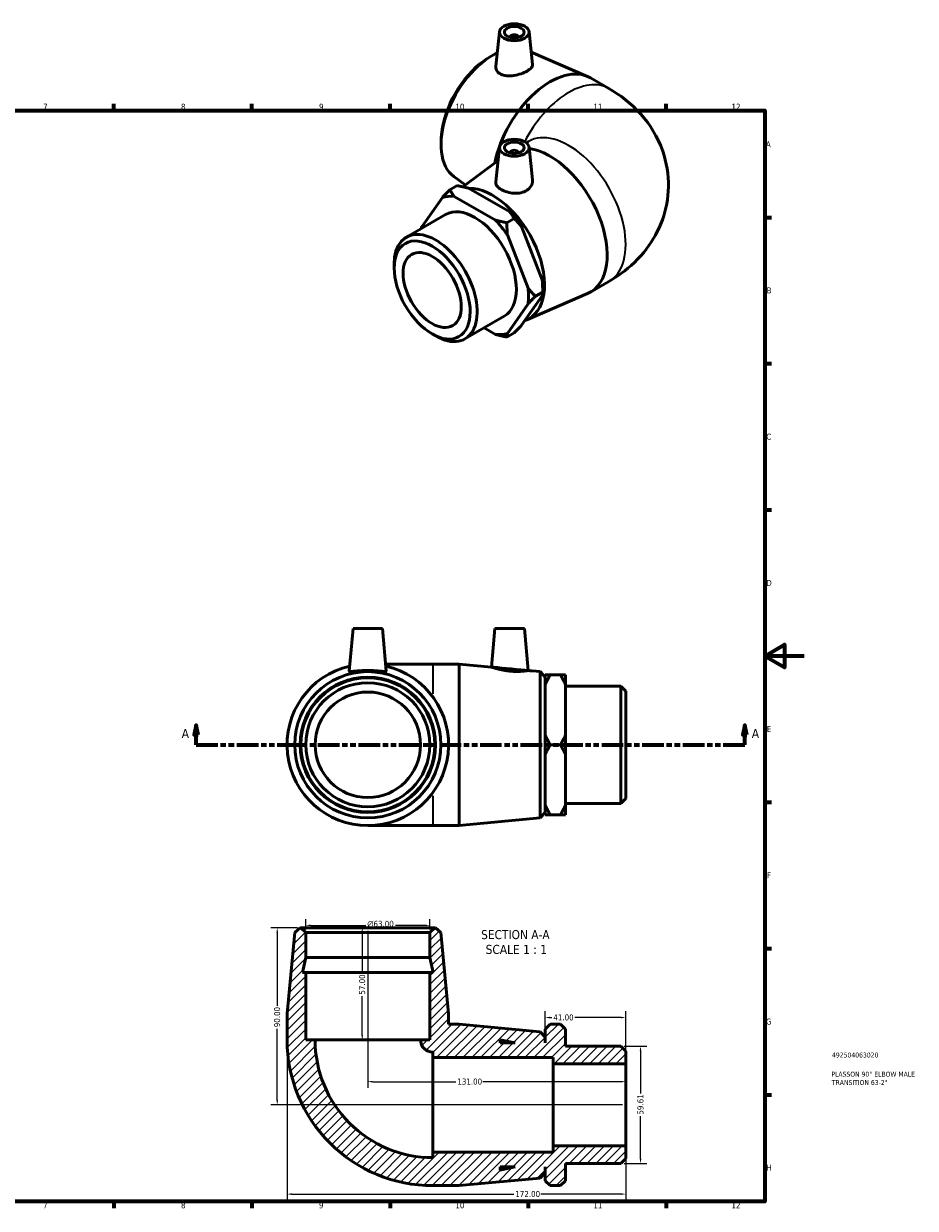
# Model space of a CAD drawing. Header units: millimetres. Extents: x -25 to 897, y -76 to 636.
# Tile 3 of 3: x 445 to 897, y 17 to 618. Entities that reach past the tile are written whole.
import ezdxf

# ---------------------------------------------------------------- set-up
doc = ezdxf.new("R2010")
doc.units = ezdxf.units.MM
doc.linetypes.add('DOUBLE_DASH_CHAIN', pattern=[1.2403, 0.6614, -0.0827, 0.1654, -0.0827, 0.1654, -0.0827])
for name, color, linetype, lineweight in [('Border (ANSI)', 7, 'Continuous', 70), ('Dimension (ANSI)', 7, 'Continuous', 25), ('Hatch (ANSI)', 7, 'Continuous', 18), ('Section Line (ANSI)', 7, 'DOUBLE_DASH_CHAIN', 70), ('Symbol (ANSI)', 7, 'Continuous', 25), ('Title (ISO)', 7, 'Continuous', 50), ('Visible (ANSI)', 7, 'Continuous', 50), ('Visible Narrow (ANSI)', 7, 'Continuous', 35)]:
    doc.layers.add(name, color=color, linetype=linetype, lineweight=lineweight)
doc.styles.add('Label Text (ANSI)', font='tahoma.ttf')
doc.styles.add('Note Text (ANSI)', font='tahoma.ttf')
doc.styles.add('Note Text (ISO)', font='tahoma.ttf')
doc.dimstyles.new('Default - mm (ANSI)', dxfattribs={"dimtxt": 3.04800009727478, "dimasz": 2.5, "dimexe": 3.175, "dimexo": 1.6002, "dimgap": 0.7999999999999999, "dimtad": 0, "dimtoh": 1, "dimrnd": 1e-08, "dimzin": 4, "dimdsep": 46, "dimtxsty": 'Note Text (ANSI)', "dimcen": 0.09, "dimdle": 10, "dimclrd": 256, "dimclre": 256, "dimclrt": 256, "dimadec": 1, "dimazin": 1, "dimtfac": 1, "dimtofl": 0, "dimtmove": 0, "dimatfit": 3, "dimfxl": 1, "dimtolj": 1, "dimtzin": 4, "dimlwd": -1, "dimlwe": -1, "dimarcsym": 0})

# ---------------------------------------------------------------- blocks, each defined once
blk = doc.blocks.new('Borders Default Border')
at = {"layer": 'Border (ANSI)'}
for p, q in [((490.5833435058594, 574.0000152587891), (490.5833435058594, 577.4480056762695)), ((560.6666564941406, 574.0000152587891), (560.6666564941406, 577.4480056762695)), ((630.7500076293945, 574.0000152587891), (630.7500076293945, 577.4480056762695)), ((700.8333587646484, 574.0000152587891), (700.8333587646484, 577.4480056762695)), ((770.9166717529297, 574.0000152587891), (770.9166717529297, 577.4480056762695)), ((820.9999847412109, 519.7499847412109), (824.4480133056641, 519.7499847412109)), ((820.9999847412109, 445.4999923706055), (824.4480133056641, 445.4999923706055)), ((820.9999847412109, 371.25), (824.4480133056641, 371.25)), ((820.9999847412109, 222.7499961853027), (824.4480133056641, 222.7499961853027)), ((820.9999847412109, 148.5000038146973), (824.4480133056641, 148.5000038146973)), ((820.9999847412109, 74.25000190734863), (824.4480133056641, 74.25000190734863)), ((490.5833435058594, 20), (490.5833435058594, 16.55200004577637)), ((560.6666564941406, 20), (560.6666564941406, 16.55200004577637)), ((630.7500076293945, 20), (630.7500076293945, 16.55200004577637)), ((700.8333587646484, 20), (700.8333587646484, 16.55200004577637)), ((770.9166717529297, 20), (770.9166717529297, 16.55200004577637))]:
    blk.add_line(p, q, dxfattribs=at)
at = {"layer": 'Border (ANSI)', "flags": 128}
for points in [[(20, 20), (20, 574.0000152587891), (820.9999847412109, 574.0000152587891), (820.9999847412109, 20), (20, 20)], [(840.9999847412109, 297.0000076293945), (820.9999847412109, 297.0000076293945), (830.9999847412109, 302.773494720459), (830.9999847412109, 291.2265014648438), (820.9999847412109, 297.0000076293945)]]:
    blk.add_lwpolyline(points, dxfattribs=at)
at = {"layer": 'Border (ANSI)', "color": 230, "true_color": 0xff0080, "char_height": 3.048000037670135, "attachment_point": 7, "style": 'Note Text (ANSI)'}
for s, insert in [('7', (454.5979985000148, 574.4)), ('8', (524.6301253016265, 574.3308395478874)), ('9', (594.7012666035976, 574.3407196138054)), ('10', (663.9604136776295, 574.3357795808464)), ('11', (734.0437470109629, 574.4)), ('12', (804.1270803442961, 574.4)), ('A', (821.6274943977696, 555.3509999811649)), ('B', (821.9937927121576, 481.1009999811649)), ('C', (821.7996391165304, 406.7966596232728)), ('D', (821.807306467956, 332.600999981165)), ('E', (822.0530731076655, 258.350999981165)), ('F', (822.1358186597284, 184.100999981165)), ('G', (821.6588481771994, 109.7917195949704)), ('H', (821.8134815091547, 35.600999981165)), ('7', (454.5979985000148, 16.55199996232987)), ('8', (524.6301253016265, 16.48283951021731)), ('9', (594.7012666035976, 16.49271957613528)), ('10', (663.9604136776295, 16.48777954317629)), ('11', (734.0437470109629, 16.55199996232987)), ('12', (804.1270803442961, 16.55199996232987))]:
    blk.add_mtext(s, dxfattribs=dict(at, insert=insert))
blk = doc.blocks.new('Title Blocks ISO')
at = {"layer": 'Title (ISO)', "color": 232, "true_color": 0xca0064, "style": 'Note Text (ISO)'}
for tag, p in [('PART_NUMBER_001', (34.15585882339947, 73.13494450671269)), ('DESCRIPTION_001', (33.83688029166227, 63.39776635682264)), ('DESCRIPTION_002', (34.09040614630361, 59.17905135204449))]:
    blk.add_attdef(tag, p, '', height=2.5, dxfattribs=at)
blk = doc.blocks.new('2dTransSection0')
at = {"layer": 'Section Line (ANSI)', "linetype": 'Continuous'}
for p, q in [((532.360841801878, 261.9273716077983), (531.3608418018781, 256.9273716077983)), ((532.360841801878, 256.9273716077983), (532.360841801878, 261.9273716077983)), ((533.360841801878, 256.9273716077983), (532.360841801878, 261.9273716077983)), ((810.9650598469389, 261.9273716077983), (809.9650598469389, 256.9273716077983)), ((810.9650598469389, 256.9273716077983), (810.9650598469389, 261.9273716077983)), ((811.9650598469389, 256.9273716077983), (810.9650598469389, 261.9273716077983)), ((531.3608418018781, 256.9273716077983), (533.360841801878, 256.9273716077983)), ((532.360841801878, 251.9273716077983), (532.360841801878, 256.9273716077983)), ((809.9650598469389, 256.9273716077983), (811.9650598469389, 256.9273716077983)), ((810.9650598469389, 251.9273716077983), (810.9650598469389, 256.9273716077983)), ((532.360841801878, 251.9273716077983), (543.345743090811, 251.9273716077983)), ((799.980158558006, 251.9273716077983), (810.9650598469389, 251.9273716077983))]:
    blk.add_line(p, q, dxfattribs=at)
at = {"layer": 'Section Line (ANSI)', "linetype": 'DOUBLE_DASH_CHAIN', "ltscale": 16.59767913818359}
blk.add_line((532.360841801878, 251.9273716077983), (810.9650598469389, 251.9273716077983), dxfattribs=at)
at = {"layer": 'Section Line (ANSI)', "linetype": 'Continuous', "flags": 128}
for points in [[(533.3608380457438, 256.9273715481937), (532.3608437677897, 261.9273716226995), (531.3608399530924, 256.9273715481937), (533.3608380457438, 256.9273715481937)], [(811.9650593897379, 256.9273715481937), (810.9650555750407, 261.9273716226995), (809.9650612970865, 256.9273715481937), (811.9650593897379, 256.9273715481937)]]:
    blk.add_lwpolyline(points, dxfattribs=at)
at = {"layer": 'Section Line (ANSI)'}
for points in [[(533.3608380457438, 256.9273715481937), (532.3608437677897, 261.9273716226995), (531.3608399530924, 256.9273715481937), (533.3608380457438, 256.9273715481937)], [(811.9650593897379, 256.9273715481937), (810.9650555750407, 261.9273716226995), (809.9650612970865, 256.9273715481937), (811.9650593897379, 256.9273715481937)]]:
    blk.add_solid(points, dxfattribs=at)
at = {"layer": 'Section Line (ANSI)', "char_height": 4.571999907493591, "attachment_point": 7, "style": 'Label Text (ANSI)'}
for insert in [(525.0005859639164, 255.4273716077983), (814.4357989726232, 255.4273716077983)]:
    blk.add_mtext('A', dxfattribs=dict(at, insert=insert))
blk = doc.blocks.new('*D7')
at = {"layer": 'Defpoints', "color": 0, "transparency": 16777216}
for p in [(587.9803086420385, 160.2422833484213), (587.9803086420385, 156.5372987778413), (650.9803086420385, 156.53729877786)]:
    blk.add_point(p, dxfattribs=at)
at = {"layer": 'Dimension (ANSI)', "transparency": 16777216}
for p, q in [((587.9803086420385, 158.1374987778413), (587.9803086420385, 163.4172833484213)), ((650.9803086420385, 158.13749877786), (650.9803086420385, 163.4172833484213)), ((590.4803086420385, 160.2422833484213), (618.4027195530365, 160.2422833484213)), ((648.4803086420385, 160.2422833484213), (633.5485202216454, 160.2422833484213))]:
    blk.add_line(p, q, dxfattribs=at)
for points in [[(590.4803086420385, 160.6589500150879), (590.4803086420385, 159.8256166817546), (587.9803086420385, 160.2422833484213)], [(648.4803086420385, 160.6589500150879), (648.4803086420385, 159.8256166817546), (650.9803086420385, 160.2422833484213)]]:
    blk.add_solid(points, dxfattribs=at)
at = {"layer": 'Dimension (ANSI)', "color": 230, "true_color": 0xff0080, "transparency": 16777216, "insert": (619.2027195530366, 162.5352924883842), "char_height": 3.04800009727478, "attachment_point": 1, "style": 'Note Text (ANSI)'}
blk.add_mtext('\\A1;\\fAIGDT|b0|i0;\\H3.0480;\\ln\\fTahoma|b0|i0;\\H3.0480;63.00', dxfattribs=at)
blk = doc.blocks.new('*D8')
at = {"layer": 'Defpoints', "color": 0, "transparency": 16777216}
for p in [(585.4603086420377, 159.0572987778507), (573.4803086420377, 69.0572987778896), (750.4803086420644, 69.05729877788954)]:
    blk.add_point(p, dxfattribs=at)
at = {"layer": 'Dimension (ANSI)', "transparency": 16777216}
for p, q in [((583.8601086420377, 159.0572987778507), (570.3053086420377, 159.0572987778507)), ((573.4803086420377, 156.5572987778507), (573.4803086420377, 119.4154641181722)), ((573.4803086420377, 71.5572987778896), (573.4803086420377, 107.699133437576)), ((748.8801086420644, 69.05729877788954), (570.3053086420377, 69.0572987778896))]:
    blk.add_line(p, q, dxfattribs=at)
for points in [[(573.0636419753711, 156.5572987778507), (573.8969753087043, 156.5572987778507), (573.4803086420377, 159.0572987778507)], [(573.0636419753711, 71.5572987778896), (573.8969753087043, 71.5572987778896), (573.4803086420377, 69.0572987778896)]]:
    blk.add_solid(points, dxfattribs=at)
at = {"layer": 'Dimension (ANSI)', "color": 230, "true_color": 0xff0080, "transparency": 16777216, "insert": (571.8938747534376, 108.4991334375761), "char_height": 3.04800009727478, "attachment_point": 1, "rotation": 90, "style": 'Note Text (ANSI)'}
blk.add_mtext('\\A1;90.00', dxfattribs=at)
blk = doc.blocks.new('*D9')
at = {"layer": 'Defpoints', "color": 0, "transparency": 16777216}
for p in [(578.4803086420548, 102.0572987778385), (750.4803086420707, 48.19239877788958), (750.4803086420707, 23.76341773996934)]:
    blk.add_point(p, dxfattribs=at)
at = {"layer": 'Dimension (ANSI)', "transparency": 16777216}
for p, q in [((578.4803086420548, 100.4570987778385), (578.4803086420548, 20.58841773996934)), ((750.4803086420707, 46.59219877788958), (750.4803086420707, 20.58841773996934)), ((580.9803086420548, 23.76341773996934), (693.5746511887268, 23.76341773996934)), ((747.9803086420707, 23.76341773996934), (707.2540658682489, 23.76341773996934))]:
    blk.add_line(p, q, dxfattribs=at)
for points in [[(580.9803086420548, 24.18008440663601), (580.9803086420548, 23.34675107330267), (578.4803086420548, 23.76341773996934)], [(747.9803086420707, 24.18008440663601), (747.9803086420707, 23.34675107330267), (750.4803086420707, 23.76341773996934)]]:
    blk.add_solid(points, dxfattribs=at)
at = {"layer": 'Dimension (ANSI)', "color": 230, "true_color": 0xff0080, "transparency": 16777216, "insert": (694.3746511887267, 25.3508751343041), "char_height": 3.04800009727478, "attachment_point": 1, "style": 'Note Text (ANSI)'}
blk.add_mtext('\\A1;172.00', dxfattribs=at)
blk = doc.blocks.new('*D10')
at = {"layer": 'Defpoints', "color": 0, "transparency": 16777216}
for p in [(747.9603086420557, 98.86429877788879), (747.9603086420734, 39.25029877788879), (757.9603086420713, 39.25029877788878)]:
    blk.add_point(p, dxfattribs=at)
at = {"layer": 'Dimension (ANSI)', "transparency": 16777216}
for p, q in [((749.5605086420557, 98.86429877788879), (761.1353086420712, 98.86429877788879)), ((757.9603086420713, 96.36429877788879), (757.9603086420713, 74.77217331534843)), ((757.9603086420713, 41.75029877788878), (757.9603086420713, 63.34242424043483)), ((749.5605086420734, 39.25029877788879), (761.1353086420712, 39.25029877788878))]:
    blk.add_line(p, q, dxfattribs=at)
for points in [[(757.5436419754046, 96.36429877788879), (758.3769753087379, 96.36429877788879), (757.9603086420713, 98.86429877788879)], [(757.5436419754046, 41.75029877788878), (758.3769753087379, 41.75029877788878), (757.9603086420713, 39.25029877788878)]]:
    blk.add_solid(points, dxfattribs=at)
at = {"layer": 'Dimension (ANSI)', "color": 230, "true_color": 0xff0080, "transparency": 16777216, "insert": (756.3738747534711, 64.14242424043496), "char_height": 3.04800009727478, "attachment_point": 1, "rotation": 90, "style": 'Note Text (ANSI)'}
blk.add_mtext('\\A1;59.61', dxfattribs=at)
blk = doc.blocks.new('*D11')
at = {"layer": 'Defpoints', "color": 0, "transparency": 16777216}
for p in [(619.4803086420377, 159.0572987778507), (616.6468496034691, 102.0572987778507), (619.4803086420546, 102.0572987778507)]:
    blk.add_point(p, dxfattribs=at)
at = {"layer": 'Dimension (ANSI)', "transparency": 16777216}
for p, q in [((616.6468496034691, 156.5572987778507), (616.6468496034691, 135.8571242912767)), ((616.6468496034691, 104.5572987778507), (616.6468496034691, 124.2574732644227))]:
    blk.add_line(p, q, dxfattribs=at)
for points in [[(616.2301829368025, 156.5572987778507), (617.0635162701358, 156.5572987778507), (616.6468496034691, 159.0572987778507)], [(616.2301829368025, 104.5572987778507), (617.0635162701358, 104.5572987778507), (616.6468496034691, 102.0572987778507)]]:
    blk.add_solid(points, dxfattribs=at)
at = {"layer": 'Dimension (ANSI)', "color": 230, "true_color": 0xff0080, "transparency": 16777216, "insert": (615.060415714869, 125.0574732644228), "char_height": 3.04800009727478, "attachment_point": 1, "rotation": 90, "style": 'Note Text (ANSI)'}
blk.add_mtext('\\A1;57.00', dxfattribs=at)
blk = doc.blocks.new('*D12')
at = {"layer": 'Defpoints', "color": 0, "transparency": 16777216}
for p in [(709.4803086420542, 113.4214629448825), (709.4803086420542, 103.4372987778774), (750.4803086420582, 89.92219877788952)]:
    blk.add_point(p, dxfattribs=at)
at = {"layer": 'Dimension (ANSI)', "transparency": 16777216}
for p, q in [((709.4803086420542, 105.0374987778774), (709.4803086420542, 116.5964629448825)), ((750.4803086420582, 91.52239877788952), (750.4803086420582, 116.5964629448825)), ((711.9803086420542, 113.4214629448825), (712.903772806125, 113.4214629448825)), ((747.9803086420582, 113.4214629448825), (724.6753727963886, 113.4214629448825))]:
    blk.add_line(p, q, dxfattribs=at)
for points in [[(711.9803086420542, 113.8381296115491), (711.9803086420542, 113.0047962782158), (709.4803086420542, 113.4214629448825)], [(747.9803086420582, 113.8381296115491), (747.9803086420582, 113.0047962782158), (750.4803086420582, 113.4214629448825)]]:
    blk.add_solid(points, dxfattribs=at)
at = {"layer": 'Dimension (ANSI)', "color": 230, "true_color": 0xff0080, "transparency": 16777216, "insert": (713.703772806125, 115.0078968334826), "char_height": 3.04800009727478, "attachment_point": 1, "style": 'Note Text (ANSI)'}
blk.add_mtext('\\A1;41.00', dxfattribs=at)
blk = doc.blocks.new('*D13')
at = {"layer": 'Defpoints', "color": 0, "transparency": 16777216}
for p in [(619.4803086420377, 159.0572987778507), (619.4803086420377, 80.8597970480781), (750.4803086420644, 69.05729877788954)]:
    blk.add_point(p, dxfattribs=at)
at = {"layer": 'Dimension (ANSI)', "transparency": 16777216}
for p, q in [((619.4803086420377, 157.4570987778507), (619.4803086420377, 77.6847970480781)), ((621.9803086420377, 80.8597970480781), (664.1406013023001, 80.8597970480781)), ((747.9803086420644, 80.8597970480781), (677.8200159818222, 80.8597970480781))]:
    blk.add_line(p, q, dxfattribs=at)
for points in [[(621.9803086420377, 81.27646371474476), (621.9803086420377, 80.44313038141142), (619.4803086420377, 80.8597970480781)], [(747.9803086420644, 81.27646371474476), (747.9803086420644, 80.44313038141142), (750.4803086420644, 80.8597970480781)]]:
    blk.add_solid(points, dxfattribs=at)
at = {"layer": 'Dimension (ANSI)', "color": 230, "true_color": 0xff0080, "transparency": 16777216, "insert": (664.9406013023, 82.44725444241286), "char_height": 3.04800009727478, "attachment_point": 1, "style": 'Note Text (ANSI)'}
blk.add_mtext('\\A1;131.00', dxfattribs=at)

msp = doc.modelspace()

# ---------------------------------------------------------------- hatches: boundary and pattern name
at = {"layer": 'Hatch (ANSI)'}
h = msp.add_hatch(dxfattribs=at)
h.set_pattern_fill('ANSI31', color=256, scale=25.4, style=0)
h.set_pattern_definition([(45, (0, 0), (-2.245064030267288, 2.245064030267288), [])])
edge = h.paths.add_edge_path()
edge.add_line((650.9803086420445, 136.25729877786), (650.9803086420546, 102.05729877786))
edge.add_line((650.9803086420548, 102.05729877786), (646.2553086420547, 102.0572987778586))
edge.add_ellipse((652.4803086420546, 102.0572987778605), major_axis=(-6.224999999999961, -1.837774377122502e-12), ratio=1, start_angle=0, end_angle=90.0000000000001)
edge.add_line((652.4803086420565, 95.8322987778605), (652.4803086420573, 93.0572987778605))
edge.add_line((652.4803086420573, 93.0572987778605), (713.5803086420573, 93.0572987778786))
edge.add_line((713.5803086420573, 93.05729877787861), (713.5803086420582, 89.9221987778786))
edge.add_line((713.5803086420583, 89.9221987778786), (750.4803086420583, 89.92219877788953))
edge.add_line((750.4803086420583, 89.92219877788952), (750.4803086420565, 96.34429877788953))
edge.add_line((750.4803086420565, 96.34429877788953), (747.9603086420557, 98.86429877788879))
edge.add_line((747.9603086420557, 98.86429877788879), (719.8303086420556, 98.86429877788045))
edge.add_line((719.8303086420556, 98.86429877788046), (719.830308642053, 107.5372987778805))
edge.add_line((719.8303086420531, 107.5372987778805), (717.3103086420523, 110.0572987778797))
edge.add_line((717.3103086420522, 110.0572987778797), (712.1003086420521, 110.0572987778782))
edge.add_line((712.1003086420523, 110.0572987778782), (709.5803086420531, 107.5372987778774))
edge.add_line((709.580308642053, 107.5372987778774), (709.580308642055, 100.5572987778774))
edge.add_line((709.5803086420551, 100.5572987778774), (709.4803086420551, 100.5572987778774))
edge.add_line((709.4803086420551, 100.5572987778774), (709.4803086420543, 103.4372987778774))
edge.add_line((709.4803086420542, 103.4372987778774), (706.9713437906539, 106.19287334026))
edge.add_line((706.9713437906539, 106.19287334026), (665.8136419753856, 110.0572987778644))
edge.add_line((665.8136419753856, 110.0572987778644), (660.4803086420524, 110.0572987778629))
edge.add_line((660.4803086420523, 110.0572987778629), (660.4803086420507, 115.3906321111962))
edge.add_line((660.4803086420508, 115.3906321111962), (656.6158832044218, 156.5483339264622))
edge.add_line((656.6158832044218, 156.5483339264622), (653.8603086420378, 159.0572987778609))
edge.add_line((653.8603086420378, 159.0572987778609), (653.5003086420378, 159.0572987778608))
edge.add_line((653.5003086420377, 159.0572987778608), (650.9803086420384, 156.53729877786))
edge.add_line((650.9803086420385, 156.53729877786), (650.9803086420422, 143.85729877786))
edge.add_line((650.9803086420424, 143.85729877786), (652.5957385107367, 136.2572987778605))
edge.add_line((652.5957385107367, 136.2572987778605), (650.9803086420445, 136.25729877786))
h.paths.add_polyline_path([(686.6803086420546, 102.1727286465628), (694.2803086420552, 100.5572987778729), (686.680308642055, 100.5572987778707)], flags=0)
edge = h.paths.add_edge_path()
edge.add_ellipse((652.4803086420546, 102.0572987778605), major_axis=(-73.99999999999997, -2.194333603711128e-11), ratio=1, start_angle=1.719218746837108e-16, end_angle=90.00000000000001)
edge.add_line((652.4803086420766, 28.0572987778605), (665.81364197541, 28.05729877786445))
edge.add_line((665.81364197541, 28.05729877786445), (706.971343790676, 31.92172421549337))
edge.add_line((706.971343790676, 31.92172421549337), (709.4803086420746, 34.6772987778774))
edge.add_line((709.4803086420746, 34.6772987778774), (709.4803086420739, 37.55729877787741))
edge.add_line((709.4803086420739, 37.55729877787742), (709.5803086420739, 37.55729877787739))
edge.add_line((709.5803086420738, 37.55729877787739), (709.5803086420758, 30.57729877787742))
edge.add_line((709.5803086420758, 30.57729877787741), (712.1003086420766, 28.05729877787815))
edge.add_line((712.1003086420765, 28.05729877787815), (717.3103086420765, 28.0572987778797))
edge.add_line((717.3103086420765, 28.0572987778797), (719.8303086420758, 30.57729877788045))
edge.add_line((719.8303086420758, 30.57729877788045), (719.8303086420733, 39.25029877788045))
edge.add_line((719.8303086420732, 39.25029877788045), (747.9603086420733, 39.25029877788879))
edge.add_line((747.9603086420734, 39.25029877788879), (750.4803086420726, 41.77029877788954))
edge.add_line((750.4803086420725, 41.77029877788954), (750.4803086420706, 48.19239877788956))
edge.add_line((750.4803086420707, 48.19239877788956), (713.5803086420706, 48.19239877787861))
edge.add_line((713.5803086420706, 48.19239877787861), (713.5803086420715, 45.05729877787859))
edge.add_line((713.5803086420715, 45.05729877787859), (652.4803086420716, 45.05729877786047))
edge.add_line((652.4803086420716, 45.05729877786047), (652.4803086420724, 42.28229877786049))
edge.add_ellipse((652.4803086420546, 102.0572987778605), major_axis=(1.772346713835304e-11, -59.77499999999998), ratio=1, start_angle=270, end_angle=360, ccw=False)
edge.add_line((592.7053086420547, 102.0572987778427), (587.9803086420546, 102.0572987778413))
edge.add_line((587.9803086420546, 102.0572987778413), (587.9803086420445, 136.2572987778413))
edge.add_line((587.9803086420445, 136.2572987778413), (586.3648787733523, 136.2572987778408))
edge.add_line((586.3648787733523, 136.2572987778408), (587.9803086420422, 143.8572987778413))
edge.add_line((587.9803086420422, 143.8572987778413), (587.9803086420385, 156.5372987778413))
edge.add_line((587.9803086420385, 156.5372987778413), (585.4603086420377, 159.0572987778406))
edge.add_line((585.4603086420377, 159.0572987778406), (585.1003086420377, 159.0572987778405))
edge.add_line((585.1003086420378, 159.0572987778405), (582.3447340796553, 156.5483339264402))
edge.add_line((582.3447340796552, 156.5483339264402), (578.4803086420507, 115.3906321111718))
edge.add_line((578.4803086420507, 115.3906321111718), (578.4803086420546, 102.0572987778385))
h.paths.add_polyline_path([(694.2803086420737, 37.5572987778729), (686.6803086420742, 35.94186890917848), (686.6803086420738, 37.55729877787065)], flags=0)

# ---------------------------------------------------------------- linework, layer by layer
at = {"layer": 'Visible (ANSI)'}
for p, q in [((686.3588926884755, 614.0438056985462), (684.4737553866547, 596.4614208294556)), ((701.3303832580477, 614.0438056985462), (703.1170591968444, 597.3797547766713)), ((691.8446379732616, 611.3250080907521), (691.8446379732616, 611.1387196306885)), ((695.8446379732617, 611.3250080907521), (695.8446379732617, 611.1387196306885)), ((702.442078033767, 603.675199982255), (731.0777599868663, 591.3086815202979)), ((678.5271578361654, 599.2828884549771), (680.0908757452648, 600.3797354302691)), ((732.4893880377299, 590.600573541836), (741.9174784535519, 585.1712973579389)), ((656.9738975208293, 561.8550472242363), (656.8101106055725, 559.9520336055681)), ((686.3588926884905, 555.3669033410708), (684.4677961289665, 537.7289373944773)), ((699.8884771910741, 557.6581182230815), (700.9968371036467, 558.2963802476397)), ((701.330383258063, 555.3669033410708), (703.0982756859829, 538.8780433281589)), ((667.6601777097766, 535.2787961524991), (685.6316530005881, 548.5840509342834)), ((691.8446379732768, 552.6481057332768), (691.8446379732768, 552.4618172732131)), ((695.8446379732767, 552.6481057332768), (695.8446379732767, 552.4618172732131)), ((664.8037624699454, 535.8656427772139), (661.119736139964, 533.7441531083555)), ((663.1978478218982, 540.432743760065), (668.9097443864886, 536.2039179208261)), ((657.3335547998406, 529.85850144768), (646.8464102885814, 514.8963707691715)), ((684.3206605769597, 518.3313629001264), (663.3463715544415, 530.4096526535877)), ((670.5942160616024, 534.5834087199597), (691.5685050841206, 522.5051189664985)), ((639.0679491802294, 509.7176650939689), (658.9588629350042, 521.172080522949)), ((690.1111141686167, 517.0491288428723), (693.7951404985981, 519.1706185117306)), ((697.5813218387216, 515.0288659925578), (708.0684663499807, 487.9884455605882)), ((700.8206218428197, 483.8146894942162), (690.3334773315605, 510.8551099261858)), ((632.8658704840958, 493.9724288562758), (632.8658704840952, 496.0246952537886)), ((704.606803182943, 479.6729369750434), (708.2908295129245, 481.7944266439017)), ((708.2908295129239, 483.8466930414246), (708.2908295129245, 481.7944266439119)), ((732.4893880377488, 481.8072622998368), (741.917478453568, 487.2365384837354)), ((690.3334773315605, 460.8251546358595), (700.8206218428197, 475.7872853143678)), ((708.0684663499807, 479.9610413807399), (697.5813218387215, 464.9989107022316)), ((700.1794491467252, 467.7555038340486), (731.0777599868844, 481.0991543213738)), ((668.8172554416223, 458.0571601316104), (688.7081691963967, 469.5115755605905)), ((678.4937633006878, 463.6294904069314), (684.3206605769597, 460.2740034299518)), ((652.0860722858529, 460.5960091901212), (653.8610900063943, 459.5659075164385)), ((693.7951404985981, 461.113259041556), (690.1111141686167, 458.9917693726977)), ((611.980308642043, 310.9273716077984), (610.0928299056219, 289.3533909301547)), ((611.980308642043, 310.9273716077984), (626.980308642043, 310.9273716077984)), ((626.980308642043, 310.9273716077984), (628.8677873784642, 289.3533909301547)), ((684.0303086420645, 310.9273716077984), (682.3199204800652, 291.3775454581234)), ((684.0303086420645, 310.9273716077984), (699.0303086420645, 310.9273716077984)), ((699.0303086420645, 310.9273716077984), (700.8932691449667, 289.633635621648)), ((652.4803086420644, 292.9273716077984), (628.5551045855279, 292.9273716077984)), ((665.8136419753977, 292.9273716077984), (652.4803086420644, 292.9273716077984)), ((665.8136419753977, 292.9273716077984), (665.8136419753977, 210.9273716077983)), ((682.3199204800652, 291.3775454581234), (665.8136419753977, 292.9273716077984)), ((706.971343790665, 289.0629461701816), (700.8932691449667, 289.633635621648)), ((706.971343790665, 214.7917970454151), (706.971343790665, 289.0629461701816)), ((709.4803086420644, 286.3073716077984), (706.971343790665, 289.0629461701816)), ((709.4803086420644, 286.3073716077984), (709.4803086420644, 217.5473716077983)), ((709.5803086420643, 283.4273716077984), (709.4803086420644, 283.4273716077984)), ((709.5803086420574, 282.5249688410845), (709.5803086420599, 287.4344131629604)), ((712.1003086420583, 287.4344131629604), (717.3103086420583, 287.4344131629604)), ((719.83030864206, 287.4344131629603), (719.8303086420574, 282.5249688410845)), ((709.5803086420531, 256.8368159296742), (709.5803086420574, 282.5249688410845)), ((719.8303086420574, 282.5249688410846), (719.8303086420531, 256.8368159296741)), ((747.9603086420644, 281.7343716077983), (719.8303086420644, 281.7343716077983)), ((747.9603086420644, 222.1203716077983), (747.9603086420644, 281.7343716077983)), ((750.4803086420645, 279.2143716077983), (747.9603086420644, 281.7343716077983)), ((750.4803086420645, 279.2143716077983), (750.4803086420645, 224.6403716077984)), ((709.5803086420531, 247.0179272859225), (709.5803086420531, 256.8368159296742)), ((719.8303086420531, 256.8368159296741), (719.8303086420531, 247.0179272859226)), ((709.5803086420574, 221.3297743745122), (709.5803086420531, 247.0179272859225)), ((712.1003086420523, 251.9273716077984), (717.3103086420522, 251.9273716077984)), ((719.8303086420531, 247.0179272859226), (719.8303086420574, 221.3297743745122)), ((750.4803086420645, 224.6403716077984), (747.9603086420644, 222.1203716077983)), ((709.4803086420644, 217.5473716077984), (706.971343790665, 214.7917970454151)), ((709.5803086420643, 220.4273716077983), (709.4803086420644, 220.4273716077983)), ((709.5803086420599, 216.4203300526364), (709.5803086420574, 221.3297743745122)), ((747.9603086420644, 222.1203716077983), (719.8303086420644, 222.1203716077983)), ((719.8303086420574, 221.3297743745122), (719.83030864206, 216.4203300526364)), ((619.4803086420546, 210.9273716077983), (652.4803086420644, 210.9273716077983)), ((665.8136419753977, 210.9273716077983), (652.4803086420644, 210.9273716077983)), ((706.971343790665, 214.7917970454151), (665.8136419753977, 210.9273716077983)), ((712.1003086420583, 216.4203300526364), (717.3103086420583, 216.4203300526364)), ((582.3447340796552, 156.5483339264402), (578.4803086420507, 115.3906321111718)), ((585.1003086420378, 159.0572987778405), (582.3447340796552, 156.5483339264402)), ((585.4603086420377, 159.0572987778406), (585.1003086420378, 159.0572987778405)), ((587.9803086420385, 156.5372987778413), (585.4603086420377, 159.0572987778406)), ((653.5003086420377, 159.0572987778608), (585.4603086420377, 159.0572987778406)), ((587.9803086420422, 143.8572987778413), (587.9803086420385, 156.5372987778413)), ((587.9803086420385, 156.5372987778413), (650.9803086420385, 156.53729877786)), ((653.5003086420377, 159.0572987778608), (650.9803086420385, 156.53729877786)), ((650.9803086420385, 156.53729877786), (650.9803086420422, 143.85729877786)), ((653.8603086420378, 159.0572987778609), (653.5003086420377, 159.0572987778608)), ((656.6158832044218, 156.5483339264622), (653.8603086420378, 159.0572987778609)), ((660.4803086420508, 115.3906321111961), (656.6158832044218, 156.5483339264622)), ((586.3648787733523, 136.2572987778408), (587.9803086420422, 143.8572987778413)), ((587.9803086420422, 143.8572987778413), (650.9803086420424, 143.85729877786)), ((650.9803086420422, 143.85729877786), (652.5957385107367, 136.2572987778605)), ((587.9803086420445, 136.2572987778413), (586.3648787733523, 136.2572987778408)), ((587.9803086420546, 102.0572987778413), (587.9803086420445, 136.2572987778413)), ((587.9803086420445, 136.2572987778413), (650.9803086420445, 136.25729877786)), ((650.9803086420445, 136.25729877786), (650.9803086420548, 102.05729877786)), ((652.5957385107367, 136.2572987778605), (650.9803086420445, 136.25729877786)), ((578.4803086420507, 115.3906321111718), (578.4803086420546, 102.0572987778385)), ((660.4803086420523, 110.0572987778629), (660.4803086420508, 115.3906321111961)), ((665.8136419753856, 110.0572987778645), (660.4803086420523, 110.0572987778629)), ((706.9713437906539, 106.19287334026), (665.8136419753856, 110.0572987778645)), ((712.1003086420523, 110.0572987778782), (709.580308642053, 107.5372987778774)), ((712.1003086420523, 110.0572987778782), (717.3103086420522, 110.0572987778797)), ((719.8303086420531, 107.5372987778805), (717.3103086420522, 110.0572987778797)), ((709.4803086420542, 103.4372987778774), (706.9713437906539, 106.19287334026)), ((709.4803086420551, 100.5572987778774), (709.4803086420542, 103.4372987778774)), ((709.580308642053, 107.5372987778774), (709.5803086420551, 100.5572987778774)), ((719.8303086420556, 98.86429877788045), (719.8303086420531, 107.5372987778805)), ((592.7053086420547, 102.0572987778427), (587.9803086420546, 102.0572987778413)), ((592.7053086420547, 102.0572987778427), (646.2553086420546, 102.0572987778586)), ((650.9803086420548, 102.05729877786), (646.2553086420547, 102.0572987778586)), ((686.6803086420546, 102.1727286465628), (694.2803086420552, 100.5572987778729)), ((686.680308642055, 100.5572987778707), (686.6803086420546, 102.1727286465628)), ((694.2803086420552, 100.5572987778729), (686.680308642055, 100.5572987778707)), ((709.5803086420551, 100.5572987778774), (709.4803086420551, 100.5572987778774)), ((747.9603086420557, 98.86429877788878), (719.8303086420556, 98.86429877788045)), ((750.4803086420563, 96.34429877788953), (747.9603086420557, 98.86429877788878)), ((750.4803086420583, 89.92219877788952), (750.4803086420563, 96.34429877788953)), ((652.4803086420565, 95.8322987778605), (652.4803086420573, 93.0572987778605)), ((652.4803086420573, 93.0572987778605), (713.5803086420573, 93.05729877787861)), ((652.4803086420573, 93.0572987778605), (652.4803086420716, 45.05729877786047)), ((713.5803086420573, 93.05729877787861), (713.5803086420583, 89.92219877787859)), ((713.5803086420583, 89.92219877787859), (750.4803086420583, 89.92219877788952)), ((713.5803086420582, 89.92219877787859), (713.5803086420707, 48.19239877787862)), ((750.4803086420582, 89.92219877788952), (750.4803086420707, 48.19239877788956)), ((750.4803086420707, 48.19239877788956), (713.5803086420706, 48.19239877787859)), ((713.5803086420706, 48.19239877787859), (713.5803086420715, 45.05729877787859)), ((750.4803086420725, 41.77029877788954), (750.4803086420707, 48.19239877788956)), ((713.5803086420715, 45.05729877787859), (652.4803086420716, 45.05729877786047)), ((652.4803086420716, 45.05729877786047), (652.4803086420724, 42.28229877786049)), ((694.2803086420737, 37.55729877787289), (686.6803086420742, 35.94186890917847)), ((686.6803086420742, 35.94186890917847), (686.6803086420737, 37.55729877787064)), ((686.6803086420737, 37.55729877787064), (694.2803086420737, 37.55729877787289)), ((709.4803086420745, 34.6772987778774), (709.4803086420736, 37.55729877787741)), ((709.4803086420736, 37.55729877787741), (709.5803086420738, 37.55729877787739)), ((709.5803086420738, 37.55729877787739), (709.5803086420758, 30.57729877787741)), ((719.8303086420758, 30.57729877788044), (719.8303086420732, 39.25029877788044)), ((719.8303086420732, 39.25029877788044), (747.9603086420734, 39.25029877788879)), ((747.9603086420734, 39.25029877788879), (750.4803086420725, 41.77029877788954)), ((665.81364197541, 28.05729877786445), (706.971343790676, 31.92172421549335)), ((706.971343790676, 31.92172421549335), (709.4803086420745, 34.6772987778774)), ((709.5803086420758, 30.57729877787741), (712.1003086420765, 28.05729877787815)), ((717.3103086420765, 28.0572987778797), (719.8303086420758, 30.57729877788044)), ((652.4803086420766, 28.05729877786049), (665.81364197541, 28.05729877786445)), ((717.3103086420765, 28.0572987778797), (712.1003086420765, 28.05729877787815))]:
    msp.add_line(p, q, dxfattribs=at)
for centre, radius in [((619.4803086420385, 251.9273716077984), 37.13557456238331), ((619.4803086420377, 251.9273716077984), 34.38), ((619.4803086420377, 251.9273716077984), 34.02), ((619.4803086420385, 251.9273716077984), 31.5), ((619.4803086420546, 251.9273716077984), 26.775)]:
    msp.add_circle(centre, radius, dxfattribs=at)
for centre, radius, start, end in [((619.4803086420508, 251.9273716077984), 41, 102.9176641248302, 77.08233587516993), ((652.4803086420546, 102.0572987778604), 73.99999999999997, 180, 270.0000000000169), ((652.4803086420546, 102.0572987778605), 59.77499999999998, 180, 270.000000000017), ((652.4803086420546, 102.0572987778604), 6.224999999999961, 180, 270.000000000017)]:
    msp.add_arc(centre, radius, start, end, dxfattribs=at)
for centre, major_axis, ratio in [((693.8446379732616, 613.7776494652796), (-7.5, 4.476974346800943e-13), 0.5758617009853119), ((693.8446379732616, 613.7776494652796), (-5, 2.986499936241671e-13), 0.5758617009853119), ((693.8446379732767, 555.1007471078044), (-7.5, 4.476974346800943e-13), 0.5758617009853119), ((693.8446379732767, 555.1007471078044), (-5, 2.986499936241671e-13), 0.5758617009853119), ((652.1606932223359, 482.8612794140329), (-13.61709195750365, 23.64646222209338), 0.5780931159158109), ((652.160693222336, 482.8612794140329), (-10.41225719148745, 18.08117673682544), 0.5780931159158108)]:
    msp.add_ellipse(centre, major_axis=major_axis, ratio=ratio, dxfattribs=at)
for centre, major_axis, ratio, start_param, end_param in [((693.8446379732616, 611.3250080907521), (-2.000000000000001, 2.775557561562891e-16), 0.5758617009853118, 2.972903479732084, 6.451874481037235), ((682.9261773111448, 571.8298924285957), (-18.53184790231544, -32.18107380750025), 0.578093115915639, 3.837706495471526, 6.216615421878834), ((681.1520712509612, 572.8515321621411), (-17.1567274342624, -29.79313853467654), 0.578093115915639, 4.033243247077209, 5.391534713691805), ((712.0290673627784, 555.0706526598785), (20.46032067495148, 35.52992088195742), 0.5780931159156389, 1.592602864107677e-15, 2.099675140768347), ((693.8446379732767, 552.6481057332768), (2, -4.510281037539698e-16), 0.5758617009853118, 6.114496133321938, 9.593467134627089), ((712.029067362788, 517.337183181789), (20.46032067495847, -35.52992088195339), 0.5780931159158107, 6.21661542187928, 9.016397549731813), ((673.8335160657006, 495.3418280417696), (-19.20275950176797, 33.34613062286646), 0.5780931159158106, 5.895386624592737, 6.151252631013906), ((682.9261773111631, 500.5779434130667), (18.53184790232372, -32.18107380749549), 0.5780931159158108, 6.171339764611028, 9.12311341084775), ((673.8335160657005, 495.3418280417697), (-14.87465313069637, 25.83025248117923), 0.5780931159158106, 3.141592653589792, 6.283185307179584), ((673.8335160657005, 495.3418280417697), (19.20275950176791, -33.34613062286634), 0.5780931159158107, 1.706596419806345, 1.962462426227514), ((681.0813605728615, 499.5155841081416), (-19.20275950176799, 33.34613062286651), 0.5780931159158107, 4.848189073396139, 5.104055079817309), ((653.9426023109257, 483.8874126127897), (14.87465313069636, -25.83025248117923), 0.5780931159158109, 5.495853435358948, 10.21210983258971), ((673.8335160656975, 495.3418280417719), (-19.20275950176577, 33.34613062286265), 0.5780931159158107, 0.6593988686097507, 0.6846978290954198), ((681.0813605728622, 499.5155841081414), (-19.2027595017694, 33.34613062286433), 0.5780931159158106, 3.92892452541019, 4.056857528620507), ((673.8335160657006, 495.3418280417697), (19.20275950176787, -33.34613062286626), 0.5780931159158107, 0.6593988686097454, 0.9152648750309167), ((673.8335160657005, 495.34182804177), (19.20275950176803, -33.34613062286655), 0.5780931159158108, 5.895386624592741, 6.15125263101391)]:
    msp.add_ellipse(centre, major_axis=major_axis, ratio=ratio, start_param=start_param, end_param=end_param, dxfattribs=at)
for points, knots in [([(687.0035646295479, 592.4135299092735), (686.2101497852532, 592.8063049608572), (685.5274143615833, 593.3668252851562), (684.6396196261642, 594.6898019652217), (684.4343985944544, 595.4494263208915), (684.4566984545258, 596.2653870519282), (684.4634331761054, 596.3630438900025), (684.4742711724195, 596.4614069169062)], [0, 0, 0, 0, 0.3460057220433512, 0.3460057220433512, 0.6920114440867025, 0.6920114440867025, 0.7384932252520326, 0.7384932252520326, 0.7384932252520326, 0.7384932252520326]), ([(703.11662339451, 597.3797193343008), (703.1233381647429, 597.3194530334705), (703.1266023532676, 597.2593569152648), (703.1250675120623, 596.7060465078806), (702.889777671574, 596.1632273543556), (701.9280676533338, 595.0764490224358), (701.2009773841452, 594.5301182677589), (699.5137544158, 593.5585111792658), (698.4487677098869, 593.0728534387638), (696.1288412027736, 592.2698629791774), (694.8738076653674, 591.9544619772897), (692.5084171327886, 591.5865033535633), (691.2383338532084, 591.5134012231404), (688.9037753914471, 591.7183544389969), (687.8389898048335, 591.9999579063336), (687.0035646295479, 592.4135299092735)], [3.460978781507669, 3.460978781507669, 3.460978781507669, 3.460978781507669, 3.504385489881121, 3.504385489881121, 3.862299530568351, 3.862299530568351, 4.220213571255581, 4.220213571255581, 4.57812761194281, 4.57812761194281, 4.93604165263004, 4.93604165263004, 5.300367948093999, 5.300367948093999, 5.664694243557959, 5.664694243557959, 5.664694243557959, 5.664694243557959]), ([(741.9174784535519, 585.1712973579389), (747.5791068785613, 581.9109823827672), (753.1723620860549, 577.7182513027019), (762.6531402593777, 567.0031495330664), (766.663259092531, 560.7485847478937), (771.172584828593, 547.7179404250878), (772.2297096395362, 541.4715354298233), (772.0059718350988, 529.4543800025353), (770.8975766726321, 523.7309647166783), (767.0478993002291, 512.9666861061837), (764.2194697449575, 508.0284320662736), (757.140610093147, 498.6882249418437), (752.7337761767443, 494.6265534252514), (746.1452910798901, 489.8141327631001), (744.0400124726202, 488.4588245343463), (741.917478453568, 487.2365384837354)], [4.71238898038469, 4.71238898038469, 4.71238898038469, 4.71238898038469, 5.026548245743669, 5.026548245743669, 5.301083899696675, 5.301083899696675, 5.50850824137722, 5.50850824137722, 5.700895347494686, 5.700895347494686, 5.909307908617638, 5.909307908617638, 6.165407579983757, 6.165407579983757, 6.283185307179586, 6.283185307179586, 6.283185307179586, 6.283185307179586]), ([(700.276561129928, 533.5010136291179), (699.4460319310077, 532.9586215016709), (698.3996056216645, 532.5233838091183), (696.1188960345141, 532.0217402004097), (694.8846593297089, 531.9524359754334), (692.5760332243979, 532.0883415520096), (691.3448905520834, 532.3035209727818), (689.078968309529, 532.9641237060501), (688.0440980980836, 533.4073084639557), (686.403952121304, 534.3518057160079), (685.6879445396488, 534.9168844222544), (684.72296356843, 536.1168351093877), (684.4738256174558, 536.7540926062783), (684.4501771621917, 537.4836022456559), (684.4550582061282, 537.6054633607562), (684.4688067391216, 537.728981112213)], [0, 0, 0, 0, 0.3460057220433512, 0.3460057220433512, 0.6920114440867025, 0.6920114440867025, 1.039938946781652, 1.039938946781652, 1.387866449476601, 1.387866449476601, 1.735793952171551, 1.735793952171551, 2.0837214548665, 2.0837214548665, 2.152017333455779, 2.152017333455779, 2.152017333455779, 2.152017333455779]), ([(703.0972539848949, 538.8779028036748), (703.1164655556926, 538.7035493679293), (703.1261616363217, 538.5297888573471), (703.1278297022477, 537.485957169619), (702.8875733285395, 536.543108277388), (701.899653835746, 534.8347736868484), (701.1510658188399, 534.0721247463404), (700.276561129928, 533.5010136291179)], [4.864212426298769, 4.864212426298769, 4.864212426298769, 4.864212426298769, 4.93604165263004, 4.93604165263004, 5.300367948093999, 5.300367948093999, 5.664694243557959, 5.664694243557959, 5.664694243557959, 5.664694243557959]), ([(628.8657344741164, 289.3258995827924), (628.8394906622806, 289.221324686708), (628.5823223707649, 289.1698579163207), (627.5973828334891, 289.1816044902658), (626.8697588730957, 289.2413866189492), (625.2094345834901, 289.3798508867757), (624.1627181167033, 289.4675649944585), (621.8781245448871, 289.5958843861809), (620.6400669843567, 289.633635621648), (618.3205502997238, 289.633635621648), (617.0824927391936, 289.5958843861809), (614.797899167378, 289.4675649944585), (613.7511827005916, 289.3798508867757), (612.0908584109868, 289.2413866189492), (611.3632344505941, 289.1816044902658), (610.3782949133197, 289.1698579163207), (610.1211266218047, 289.221324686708), (610.0926887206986, 289.3346424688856), (610.0920784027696, 289.3438438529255), (610.0930525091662, 289.3534872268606)], [0, 0, 0, 0, 0.3460057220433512, 0.3460057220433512, 0.6920114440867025, 0.6920114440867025, 1.039938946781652, 1.039938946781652, 1.387866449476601, 1.387866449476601, 1.735793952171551, 1.735793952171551, 2.0837214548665, 2.0837214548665, 2.429727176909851, 2.429727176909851, 2.775732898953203, 2.775732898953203, 2.804660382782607, 2.804660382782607, 2.804660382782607, 2.804660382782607]), ([(700.8932691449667, 289.633635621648), (700.8932691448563, 289.6336356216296), (700.667799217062, 289.5958843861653), (699.7478948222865, 289.4675649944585), (699.0535126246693, 289.3798508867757), (697.4489465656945, 289.2413866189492), (696.4310962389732, 289.1816044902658), (694.1906253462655, 289.1698579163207), (692.9679233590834, 289.221324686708), (690.6105185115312, 289.4360115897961), (689.3282697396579, 289.6188508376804), (686.9789230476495, 290.0640261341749), (685.9109516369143, 290.322673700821), (684.2403211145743, 290.7708044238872), (683.5192534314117, 290.9908609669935), (682.5588493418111, 291.2956488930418), (682.3199204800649, 291.3775454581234), (682.3199204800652, 291.3775454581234)], [1.387866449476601, 1.387866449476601, 1.387866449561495, 1.387866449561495, 1.735793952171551, 1.735793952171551, 2.0837214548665, 2.0837214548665, 2.429727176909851, 2.429727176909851, 2.775732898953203, 2.775732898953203, 3.140059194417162, 3.140059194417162, 3.504385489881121, 3.504385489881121, 3.862299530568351, 3.862299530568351, 4.220213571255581, 4.220213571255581, 4.220213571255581, 4.220213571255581])]:
    msp.add_open_spline(points, degree=3, knots=knots, dxfattribs=at)
for points, weights in [([(664.8037624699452, 535.8656427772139), (667.9054923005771, 535.2702536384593), (670.5942160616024, 534.5834087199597)], [1, 1.00255339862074, 1]), ([(661.119736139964, 533.7441531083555), (659.0519162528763, 531.6736726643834), (657.3335547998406, 529.8585014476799)], [1, 1.002553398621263, 1]), ([(663.3463715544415, 530.4096526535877), (662.1536460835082, 531.9579856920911), (661.119736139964, 533.7441531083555)], [1, 1.002553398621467, 1]), ([(690.1111141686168, 517.0491288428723), (687.009384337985, 517.6445179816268), (684.3206605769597, 518.3313629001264)], [1, 1.002553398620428, 1]), ([(691.5685050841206, 522.5051189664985), (692.7612305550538, 520.9567859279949), (693.7951404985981, 519.1706185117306)], [1, 1.002553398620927, 1]), ([(693.7951404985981, 519.1706185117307), (695.8629603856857, 517.1001380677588), (697.5813218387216, 515.0288659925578)], [1, 1.00255339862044, 1]), ([(646.8464102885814, 514.8963707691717), (646.7533828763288, 514.4973897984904), (646.6993412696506, 514.1122915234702)], [1, 1.001066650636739, 1.001242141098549]), ([(690.3334773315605, 510.8551099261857), (690.1111141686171, 513.7878701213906), (690.1111141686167, 517.0491288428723)], [1, 1.002553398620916, 1]), ([(708.0684663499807, 487.9884455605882), (708.2908295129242, 485.0556853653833), (708.2908295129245, 481.7944266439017)], [1, 1.002553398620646, 1]), ([(704.606803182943, 479.6729369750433), (702.5389832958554, 481.7434174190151), (700.8206218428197, 483.8146894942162)], [1, 1.002553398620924, 1]), ([(708.2908295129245, 481.7944266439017), (708.2908295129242, 480.9147244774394), (708.0684663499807, 479.9610413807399)], [1, 1.002553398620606, 1]), ([(700.8206218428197, 475.7872853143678), (702.5389832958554, 477.6024565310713), (704.6068031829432, 479.6729369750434)], [1, 1.002553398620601, 1]), ([(697.5813218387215, 464.9989107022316), (695.8629603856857, 463.1837394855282), (693.7951404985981, 461.113259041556)], [1, 1.002553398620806, 1]), ([(684.3206605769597, 460.2740034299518), (687.009384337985, 459.5871585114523), (690.1111141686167, 458.9917693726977)], [1, 1.002553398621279, 1]), ([(690.1111141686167, 458.9917693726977), (690.111114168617, 459.87147153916), (690.3334773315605, 460.8251546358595)], [1, 1.002553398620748, 1]), ([(709.5803086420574, 282.5249688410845), (710.6381391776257, 284.9018613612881), (712.1003086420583, 287.4344131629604)], [1, 1.002553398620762, 1]), ([(712.1003086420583, 287.4344131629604), (710.638139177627, 287.4344131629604), (709.5803086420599, 287.4344131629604)], [1, 1.00255339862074, 1]), ([(717.3103086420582, 287.4344131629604), (718.77247810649, 284.9018613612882), (719.8303086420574, 282.5249688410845)], [1, 1.002553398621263, 1]), ([(719.83030864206, 287.4344131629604), (718.7724781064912, 287.4344131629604), (717.3103086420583, 287.4344131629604)], [1, 1.002553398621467, 1]), ([(712.1003086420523, 251.9273716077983), (710.6381391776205, 254.4599234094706), (709.5803086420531, 256.8368159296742)], [1, 1.002553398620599, 1]), ([(719.8303086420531, 256.8368159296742), (718.7724781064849, 254.4599234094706), (717.3103086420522, 251.9273716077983)], [1, 1.002553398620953, 1]), ([(709.5803086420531, 247.0179272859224), (710.6381391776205, 249.3948198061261), (712.1003086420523, 251.9273716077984)], [1, 1.002553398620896, 1]), ([(717.3103086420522, 251.9273716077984), (718.7724781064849, 249.394819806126), (719.8303086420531, 247.0179272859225)], [1, 1.002553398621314, 1]), ([(712.1003086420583, 216.4203300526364), (710.6381391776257, 218.9528818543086), (709.5803086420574, 221.3297743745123)], [1, 1.002553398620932, 1]), ([(719.8303086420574, 221.3297743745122), (718.7724781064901, 218.9528818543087), (717.3103086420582, 216.4203300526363)], [1, 1.002553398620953, 1]), ([(709.5803086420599, 216.4203300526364), (710.638139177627, 216.4203300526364), (712.1003086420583, 216.4203300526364)], [1, 1.002553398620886, 1]), ([(717.3103086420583, 216.4203300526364), (718.7724781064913, 216.4203300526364), (719.83030864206, 216.4203300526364)], [1, 1.002553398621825, 1])]:
    msp.add_rational_spline(points, weights, degree=2, dxfattribs=at)
msp.add_open_spline([(628.86756477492, 289.3534872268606), (628.8685388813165, 289.3438438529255), (628.8679285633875, 289.3346424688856), (628.8657344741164, 289.3258995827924)], degree=3, dxfattribs=at)
at = {"layer": 'Visible Narrow (ANSI)'}
for p, q in [((652.4803086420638, 292.8825307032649), (652.4803086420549, 277.7747739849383)), ((652.480308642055, 226.0799692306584), (652.4803086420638, 210.9722125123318))]:
    msp.add_line(p, q, dxfattribs=at)
for centre, major_axis, ratio, start_param, end_param in [((721.4571577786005, 549.6413764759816), (20.46032067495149, 35.52992088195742), 0.5780931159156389, 2.664535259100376e-15, 1.66252323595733), ((721.4571577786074, 522.7664593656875), (-20.4603206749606, 35.52992088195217), 0.5780931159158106, 3.141592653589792, 6.283185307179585)]:
    msp.add_ellipse(centre, major_axis=major_axis, ratio=ratio, start_param=start_param, end_param=end_param, dxfattribs=at)

# ---------------------------------------------------------------- block references
msp.add_blockref('Borders Default Border', (0, 0))
msp.add_blockref('Title Blocks ISO', (821, 20)).add_auto_attribs({'PART_NUMBER_001': '492504063020', 'DESCRIPTION_001': 'PLASSON 90° ELBOW MALE', 'DESCRIPTION_002': 'TRANSITION 63-2"'})
at = {"layer": 'Section Line (ANSI)'}
msp.add_blockref('2dTransSection0', (0, 0), dxfattribs=at)

# ---------------------------------------------------------------- texts
at = {"layer": 'Symbol (ANSI)', "char_height": 4.571999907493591, "attachment_point": 7, "style": 'Label Text (ANSI)'}
for s, insert in [('SECTION A-A', (677.0053332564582, 153.1638645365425)), ('SCALE 1 : 1', (679.3246787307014, 145.6510072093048))]:
    msp.add_mtext(s, dxfattribs=dict(at, insert=insert))

# ---------------------------------------------------------------- dimensions: what is measured, and where the dimension line sits
at = {"layer": 'Dimension (ANSI)'}
dim = msp.add_linear_dim(base=(587.9803086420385, 160.2422833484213), p1=(650.9803086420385, 156.53729877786), p2=(587.9803086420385, 156.5372987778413), angle=180, text='\\fAIGDT|b0|i0;\\H3.0480;\\ln\\fTahoma|b0|i0;\\H3.0480;<>', dimstyle='Default - mm (ANSI)', override={"dimtoh": 0, "dimdec": 2, "dimtp": 0, "dimtm": -0, "dimtdec": 2, "dimatfit": 1}, dxfattribs=at)
dim.commit()
dim.dimension.update_dxf_attribs({"geometry": '*D7', "text_midpoint": (625.9756198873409, 160.2422833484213), "dimtype": 160})
for base, p1, p2, angle, override, picture, middle in [((573.4803086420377, 69.0572987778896), (585.4603086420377, 159.0572987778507), (750.4803086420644, 69.05729877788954), 90, {"dimtoh": 0, "dimdec": 2, "dimtp": 0, "dimtm": -0, "dimtdec": 2, "dimatfit": 1}, '*D8', (573.4803086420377, 113.5572987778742)), ((616.6468496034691, 102.0572987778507), (619.4803086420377, 159.0572987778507), (619.4803086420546, 102.0572987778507), 270, {"dimtoh": 0, "dimdec": 2, "dimse1": 1, "dimse2": 1, "dimtp": 0, "dimtm": -0, "dimtdec": 2, "dimatfit": 1}, '*D11', (616.6468496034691, 130.0572987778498)), ((757.9603086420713, 39.25029877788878), (747.9603086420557, 98.86429877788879), (747.9603086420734, 39.25029877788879), 90, {"dimtoh": 0, "dimdec": 2, "dimtp": 0, "dimtm": -0, "dimtdec": 2, "dimatfit": 1}, '*D10', (757.9603086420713, 69.05729877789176))]:
    dim = msp.add_linear_dim(base=base, p1=p1, p2=p2, angle=angle, dimstyle='Default - mm (ANSI)', override=override, dxfattribs=at)
    dim.commit()
    dim.dimension.update_dxf_attribs({"geometry": picture, "text_midpoint": middle, "dimtype": 160})
for base, p1, p2, override, picture, middle in [((619.4803086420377, 80.8597970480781), (750.4803086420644, 69.05729877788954), (619.4803086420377, 159.0572987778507), {"dimtoh": 0, "dimdec": 2, "dimse1": 1, "dimtp": 0, "dimtm": -0, "dimtdec": 2, "dimatfit": 1}, '*D13', (670.9803086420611, 80.8597970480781)), ((709.4803086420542, 113.4214629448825), (750.4803086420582, 89.92219877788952), (709.4803086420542, 103.4372987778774), {"dimtoh": 0, "dimdec": 2, "dimtp": 0, "dimtm": -0, "dimtdec": 2, "dimatfit": 1}, '*D12', (718.7895728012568, 113.4214629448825)), ((750.4803086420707, 23.76341773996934), (578.4803086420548, 102.0572987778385), (750.4803086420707, 48.19239877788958), {"dimtoh": 0, "dimdec": 2, "dimtp": 0, "dimtm": -0, "dimtdec": 2, "dimatfit": 1}, '*D9', (700.4143585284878, 23.76341773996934))]:
    dim = msp.add_linear_dim(base=base, p1=p1, p2=p2, dimstyle='Default - mm (ANSI)', override=override, dxfattribs=at)
    dim.commit()
    dim.dimension.update_dxf_attribs({"geometry": picture, "text_midpoint": middle, "dimtype": 160})

doc.saveas('drawing.dxf')
